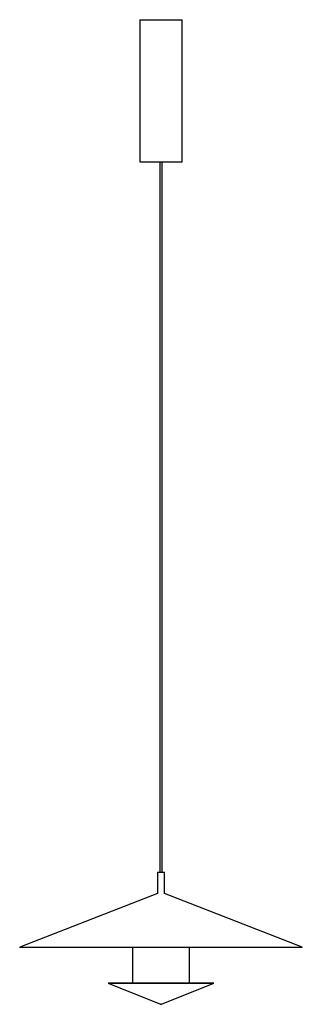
# Model space of a CAD drawing. Header units: millimetres. Extents: x -199 to 199, y -80 to 1306.
import ezdxf

# ---------------------------------------------------------------- set-up
doc = ezdxf.new("R2010")
doc.units = ezdxf.units.MM

msp = doc.modelspace()

# ---------------------------------------------------------------- linework, layer by layer
at = {"color": 7, "linetype": 'Continuous', "lineweight": 25}
for p, q in [((-30, 1306), (-30, 1106)), ((-30, 1306), (30, 1306)), ((30, 1106), (30, 1306)), ((-30, 1106), (30, 1106)), ((-1.5, 1106), (-1.5, 106)), ((1.5, 106), (1.5, 1106)), ((-5, 106), (-5, 76)), ((-5, 106), (5, 106)), ((5, 76), (5, 106)), ((-5, 76), (-199, 0.4)), ((199, 0.4), (5, 76)), ((198.9, 0), (-198.9, 0)), ((-40, 0), (-40, -50)), ((40, -50), (40, 0)), ((-74, -50), (-74.3, -50.3)), ((-74.3, -50.3), (-0.5, -79.8)), ((74.3, -50.3), (-74.3, -50.3)), ((-74, -50), (74, -50)), ((0.5, -79.8), (74.3, -50.3)), ((74.3, -50.3), (74, -50)), ((0.1, -79.9), (-0.1, -79.9))]:
    msp.add_line(p, q, dxfattribs=at)
at = {"color": 8, "linetype": 'Continuous', "lineweight": 25}
for p, q in [((-199, 0.4), (199, 0.4)), ((-0.5, -79.8), (0.5, -79.8))]:
    msp.add_line(p, q, dxfattribs=at)
at = {"color": 7, "linetype": 'Continuous', "lineweight": 25}
for centre, radius, start, end in [((-198.9, 0.2), 0.2, 111.3058, 270), ((198.9, 0.2), 0.2, 270, 68.6942), ((-0.1, -78.9), 1, 248.1986, 270), ((0.1, -78.9), 1, 270, 291.8014)]:
    msp.add_arc(centre, radius, start, end, dxfattribs=at)

doc.saveas('drawing.dxf')
